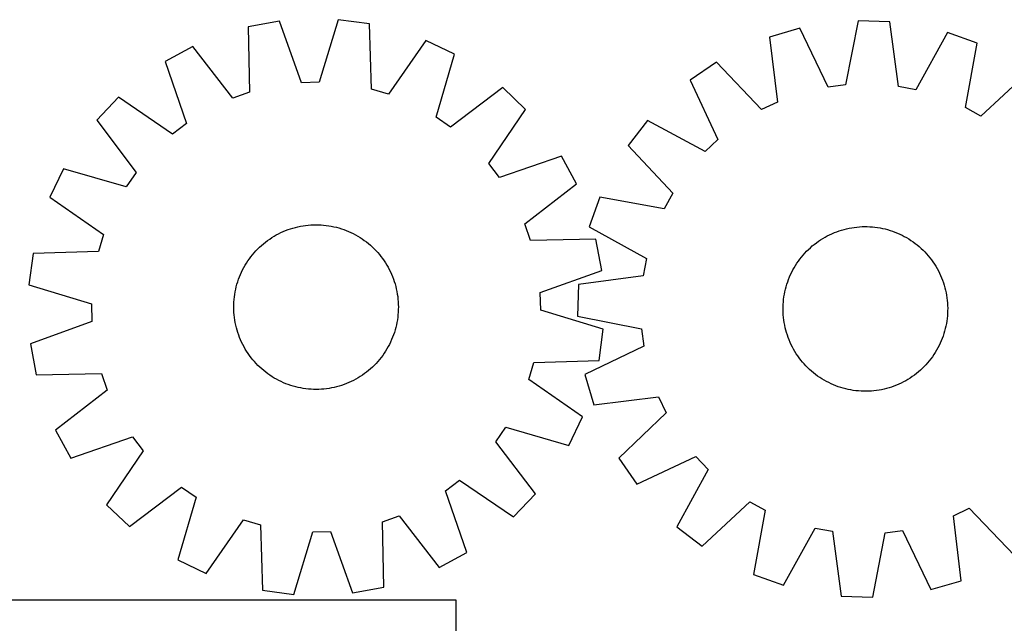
# Model space of a CAD drawing. Header units: millimetres. Extents: x 7 to 1493, y 7 to 2993.
# Tile 11 of 15: x 392 to 871, y 2700 to 2993. Entities that reach past the tile are written whole.
import ezdxf

# ---------------------------------------------------------------- set-up
doc = ezdxf.new("R2010")
doc.units = ezdxf.units.MM
doc.layers.add('CUT', color=7, linetype='CONTINUOUS', true_color=0x000000)

msp = doc.modelspace()

# ---------------------------------------------------------------- linework, layer by layer
at = {"layer": 'CUT'}
for p, q in [((518.689787, 2992.647909), (503.558933, 2989.857243)), ((529.431874, 2962.755062), (518.689787, 2992.647909)), ((547.219497, 2993.370044), (538.003472, 2962.972023)), ((562.472157, 2991.348434), (547.219497, 2993.370044)), ((563.451091, 2959.59916), (562.472157, 2991.348434)), ((799.949495, 2992.839572), (793.880495, 2961.66038)), ((815.328784, 2992.383468), (799.949495, 2992.839572)), ((819.539381, 2960.899415), (815.328784, 2992.383468)), ((503.558933, 2989.857243), (504.187478, 2958.099099)), ((771.642052, 2989.212663), (756.874535, 2984.893982)), ((785.375675, 2960.570695), (771.642052, 2989.212663)), ((843.371539, 2987.085382), (827.964676, 2959.307633)), ((857.857167, 2981.899141), (843.371539, 2987.085382)), ((589.828675, 2983.219059), (571.67021, 2957.156732)), ((603.710105, 2976.583063), (589.828675, 2983.219059)), ((756.874535, 2984.893982), (760.737473, 2953.365384)), ((852.132576, 2950.65488), (857.857167, 2981.899141)), ((476.648719, 2980.354287), (463.120785, 2973.024515)), ((496.102448, 2955.243987), (476.648719, 2980.354287)), ((463.120785, 2973.024515), (473.532372, 2943.014956)), ((594.830061, 2946.085202), (603.710105, 2976.583063)), ((731.073333, 2972.697106), (718.363136, 2964.026382)), ((752.98564, 2949.700898), (731.073333, 2972.697106)), ((882.890214, 2968.194673), (859.65362, 2946.537447)), ((538.003472, 2962.972023), (529.431874, 2962.755062)), ((718.363136, 2964.026382), (731.779881, 2935.234618)), ((504.187478, 2958.099099), (496.102448, 2955.243987)), ((571.67021, 2957.156732), (563.451091, 2959.59916)), ((627.215585, 2960.39794), (601.892157, 2941.222468)), ((638.366974, 2949.797135), (627.215585, 2960.39794)), ((793.880495, 2961.66038), (785.375675, 2960.570695)), ((827.964676, 2959.307633), (819.539381, 2960.899415)), ((440.464225, 2955.670953), (429.86342, 2944.519564)), ((466.72533, 2937.801172), (440.464225, 2955.670953)), ((760.737473, 2953.365384), (752.98564, 2949.700898)), ((620.497193, 2923.536029), (638.366974, 2949.797135)), ((859.65362, 2946.537447), (852.132576, 2950.65488)), ((429.86342, 2944.519564), (449.038891, 2919.196135)), ((601.892157, 2941.222468), (594.830061, 2946.085202)), ((697.593777, 2944.453454), (688.185062, 2932.279439)), ((725.539838, 2929.354036), (697.593777, 2944.453454)), ((473.532372, 2943.014956), (466.72533, 2937.801172)), ((731.779881, 2935.234618), (725.539838, 2929.354036)), ((688.185062, 2932.279439), (709.842289, 2909.042846)), ((655.720536, 2927.140574), (625.710977, 2916.728987)), ((663.050308, 2913.612641), (655.720536, 2927.140574)), ((413.678296, 2921.014084), (407.0423, 2907.132654)), ((444.176158, 2912.13404), (413.678296, 2921.014084)), ((625.710977, 2916.728987), (620.497193, 2923.536029)), ((449.038891, 2919.196135), (444.176158, 2912.13404)), ((637.940008, 2894.158911), (663.050308, 2913.612641)), ((407.0423, 2907.132654), (433.104627, 2888.974189)), ((674.480595, 2907.246393), (669.294353, 2892.760764)), ((705.724855, 2901.521801), (674.480595, 2907.246393)), ((709.842289, 2909.042846), (705.724855, 2901.521801)), ((520.528765, 2890.465088), (521.688858, 2890.947987)), ((521.688858, 2890.947987), (522.863547, 2891.394208)), ((522.863547, 2891.394208), (524.051672, 2891.803311)), ((524.051672, 2891.803311), (525.252061, 2892.174892)), ((525.252061, 2892.174892), (526.46353, 2892.508585)), ((526.46353, 2892.508585), (527.684882, 2892.80406)), ((527.684882, 2892.80406), (528.914913, 2893.061025)), ((528.914913, 2893.061025), (530.152408, 2893.279228)), ((530.152408, 2893.279228), (531.396146, 2893.458452)), ((531.396146, 2893.458452), (532.644901, 2893.598521)), ((532.644901, 2893.598521), (533.897439, 2893.699297)), ((533.897439, 2893.699297), (535.152524, 2893.760679)), ((535.152524, 2893.760679), (536.408918, 2893.782608)), ((536.408918, 2893.782608), (537.665381, 2893.765062)), ((537.665381, 2893.765062), (538.920673, 2893.708059)), ((538.920673, 2893.708059), (540.173554, 2893.611653)), ((540.173554, 2893.611653), (541.42279, 2893.475942)), ((541.42279, 2893.475942), (542.667146, 2893.301057)), ((542.667146, 2893.301057), (543.905395, 2893.087173)), ((543.905395, 2893.087173), (545.136315, 2892.834501)), ((545.136315, 2892.834501), (546.35869, 2892.543288)), ((546.35869, 2892.543288), (547.571316, 2892.213824)), ((547.571316, 2892.213824), (548.772994, 2891.846433)), ((548.772994, 2891.846433), (549.962539, 2891.441477)), ((549.962539, 2891.441477), (551.138777, 2890.999357)), ((551.138777, 2890.999357), (552.300548, 2890.520508)), ((640.79512, 2886.073882), (637.940008, 2894.158911)), ((669.294353, 2892.760764), (697.072102, 2877.353901)), ((789.58426, 2890.387603), (790.769126, 2890.806053)), ((790.769126, 2890.806053), (791.966551, 2891.187078)), ((791.966551, 2891.187078), (793.175353, 2891.530303)), ((793.175353, 2891.530303), (794.39434, 2891.83539)), ((794.39434, 2891.83539), (795.622308, 2892.102037)), ((795.622308, 2892.102037), (796.858046, 2892.32998)), ((796.858046, 2892.32998), (798.100334, 2892.518996)), ((798.100334, 2892.518996), (799.347947, 2892.668898)), ((799.347947, 2892.668898), (800.599652, 2892.779536)), ((800.599652, 2892.779536), (801.854215, 2892.850804)), ((801.854215, 2892.850804), (803.110397, 2892.882629)), ((803.110397, 2892.882629), (804.366959, 2892.874981)), ((804.366959, 2892.874981), (805.622661, 2892.827867)), ((805.622661, 2892.827867), (806.876263, 2892.741334)), ((806.876263, 2892.741334), (808.126529, 2892.615467)), ((808.126529, 2892.615467), (809.372224, 2892.450391)), ((809.372224, 2892.450391), (810.61212, 2892.246267)), ((810.61212, 2892.246267), (811.844991, 2892.003298)), ((811.844991, 2892.003298), (813.069623, 2891.721724)), ((813.069623, 2891.721724), (814.284806, 2891.401822)), ((814.284806, 2891.401822), (815.489341, 2891.043908)), ((815.489341, 2891.043908), (816.682039, 2890.648335)), ((433.104627, 2888.974189), (430.6622, 2880.755069)), ((511.907315, 2885.346058), (512.910869, 2886.102289)), ((512.910869, 2886.102289), (513.937682, 2886.826624)), ((513.937682, 2886.826624), (514.98674, 2887.518349)), ((514.98674, 2887.518349), (516.057009, 2888.176781)), ((516.057009, 2888.176781), (517.147431, 2888.80127)), ((517.147431, 2888.80127), (518.25693, 2889.3912)), ((518.25693, 2889.3912), (519.384413, 2889.945989)), ((519.384413, 2889.945989), (520.528765, 2890.465088)), ((552.300548, 2890.520508), (553.446704, 2890.005404)), ((553.446704, 2890.005404), (554.576115, 2889.454552)), ((554.576115, 2889.454552), (555.687666, 2888.868496)), ((555.687666, 2888.868496), (556.78026, 2888.247815)), ((556.78026, 2888.247815), (557.852819, 2887.593121)), ((557.852819, 2887.593121), (558.904284, 2886.90506)), ((558.904284, 2886.90506), (559.933618, 2886.184311)), ((559.933618, 2886.184311), (560.939804, 2885.431586)), ((672.553264, 2886.702426), (640.79512, 2886.073882)), ((675.34393, 2871.571573), (672.553264, 2886.702426)), ((780.694652, 2885.74985), (781.738229, 2886.449817)), ((781.738229, 2886.449817), (782.803277, 2887.116659)), ((782.803277, 2887.116659), (783.888746, 2887.749718)), ((783.888746, 2887.749718), (784.993565, 2888.34837)), ((784.993565, 2888.34837), (786.116642, 2888.912023)), ((786.116642, 2888.912023), (787.25687, 2889.440121)), ((787.25687, 2889.440121), (788.413123, 2889.932143)), ((788.413123, 2889.932143), (789.58426, 2890.387603)), ((816.682039, 2890.648335), (817.861724, 2890.215494)), ((817.861724, 2890.215494), (819.02723, 2889.745812)), ((819.02723, 2889.745812), (820.177408, 2889.239752)), ((820.177408, 2889.239752), (821.311123, 2888.697814)), ((821.311123, 2888.697814), (822.427256, 2888.120532)), ((822.427256, 2888.120532), (823.524706, 2887.508477)), ((823.524706, 2887.508477), (824.602388, 2886.862252)), ((824.602388, 2886.862252), (825.659241, 2886.182495)), ((825.659241, 2886.182495), (826.69422, 2885.469876)), ((507.272227, 2881.11365), (508.145126, 2882.017561)), ((508.145126, 2882.017561), (509.045986, 2882.893608)), ((509.045986, 2882.893608), (509.973919, 2883.740925)), ((509.973919, 2883.740925), (510.928009, 2884.558677)), ((510.928009, 2884.558677), (511.907315, 2885.346058)), ((560.939804, 2885.431586), (561.921851, 2884.647627)), ((561.921851, 2884.647627), (562.878788, 2883.833208)), ((562.878788, 2883.833208), (563.809671, 2882.989132)), ((563.809671, 2882.989132), (564.713582, 2882.116234)), ((564.713582, 2882.116234), (565.589629, 2881.215374)), ((565.589629, 2881.215374), (566.436946, 2880.287441)), ((774.940157, 2880.895307), (775.834089, 2881.778422)), ((775.834089, 2881.778422), (776.755319, 2882.633023)), ((776.755319, 2882.633023), (777.702937, 2883.458266)), ((777.702937, 2883.458266), (778.67601, 2884.253336)), ((778.67601, 2884.253336), (779.673577, 2885.017449)), ((779.673577, 2885.017449), (780.694652, 2885.74985)), ((826.69422, 2885.469876), (827.706305, 2884.7251)), ((827.706305, 2884.7251), (828.694496, 2883.948902)), ((828.694496, 2883.948902), (829.657819, 2883.142046)), ((829.657819, 2883.142046), (830.595322, 2882.30533)), ((830.595322, 2882.30533), (831.506081, 2881.439578)), ((831.506081, 2881.439578), (832.389197, 2880.545647)), ((398.912925, 2879.776136), (396.891316, 2864.523476)), ((430.6622, 2880.755069), (398.912925, 2879.776136)), ((503.3563, 2876.208263), (504.077049, 2877.237597)), ((504.077049, 2877.237597), (504.829774, 2878.243783)), ((504.829774, 2878.243783), (505.613733, 2879.22583)), ((505.613733, 2879.22583), (506.428152, 2880.182767)), ((506.428152, 2880.182767), (507.272227, 2881.11365)), ((566.436946, 2880.287441), (567.254699, 2879.33335)), ((567.254699, 2879.33335), (568.042079, 2878.354045)), ((568.042079, 2878.354045), (568.79831, 2877.35049)), ((568.79831, 2877.35049), (569.522645, 2876.323677)), ((697.072102, 2877.353901), (695.480321, 2868.928606)), ((770.909859, 2876.083446), (771.654635, 2877.09553)), ((771.654635, 2877.09553), (772.430834, 2878.083722)), ((772.430834, 2878.083722), (773.23769, 2879.047044)), ((773.23769, 2879.047044), (774.074406, 2879.984548)), ((774.074406, 2879.984548), (774.940157, 2880.895307)), ((832.389197, 2880.545647), (833.243798, 2879.624417)), ((833.243798, 2879.624417), (834.06904, 2878.676798)), ((834.06904, 2878.676798), (834.86411, 2877.703726)), ((834.86411, 2877.703726), (835.628223, 2876.706159)), ((835.628223, 2876.706159), (836.360624, 2875.685084)), ((500.255956, 2870.750683), (500.806808, 2871.880094)), ((500.806808, 2871.880094), (501.392863, 2872.991645)), ((501.392863, 2872.991645), (502.013545, 2874.084239)), ((502.013545, 2874.084239), (502.668239, 2875.156798)), ((502.668239, 2875.156798), (503.3563, 2876.208263)), ((569.522645, 2876.323677), (570.21437, 2875.274619)), ((570.21437, 2875.274619), (570.872802, 2874.204351)), ((570.872802, 2874.204351), (571.497291, 2873.113929)), ((571.497291, 2873.113929), (572.087221, 2872.004429)), ((572.087221, 2872.004429), (572.64201, 2870.876947)), ((767.681922, 2870.700349), (768.259204, 2871.816482)), ((768.259204, 2871.816482), (768.871259, 2872.913931)), ((768.871259, 2872.913931), (769.517484, 2873.991614)), ((769.517484, 2873.991614), (770.197241, 2875.048466)), ((770.197241, 2875.048466), (770.909859, 2876.083446)), ((836.360624, 2875.685084), (837.060592, 2874.641507)), ((837.060592, 2874.641507), (837.727434, 2873.576458)), ((837.727434, 2873.576458), (838.360493, 2872.490989)), ((838.360493, 2872.490989), (838.959145, 2871.386171)), ((498.414927, 2866.076973), (498.819882, 2867.266518)), ((498.819882, 2867.266518), (499.262003, 2868.442756)), ((499.262003, 2868.442756), (499.740851, 2869.604527)), ((499.740851, 2869.604527), (500.255956, 2870.750683)), ((572.64201, 2870.876947), (573.16111, 2869.732594)), ((573.16111, 2869.732594), (573.644008, 2868.572502)), ((573.644008, 2868.572502), (574.090229, 2867.397813)), ((574.090229, 2867.397813), (574.499332, 2866.209688)), ((645.451083, 2860.829486), (675.34393, 2871.571573)), ((695.480321, 2868.928606), (663.996267, 2864.718009)), ((765.7314, 2866.071265), (766.164241, 2867.250949)), ((766.164241, 2867.250949), (766.633924, 2868.416456)), ((766.633924, 2868.416456), (767.139984, 2869.566634)), ((767.139984, 2869.566634), (767.681922, 2870.700349)), ((838.959145, 2871.386171), (839.522797, 2870.263094)), ((839.522797, 2870.263094), (840.050895, 2869.122866)), ((840.050895, 2869.122866), (840.542917, 2867.966613)), ((840.542917, 2867.966613), (840.998378, 2866.795476)), ((396.891316, 2864.523476), (427.289336, 2855.307451)), ((497.174186, 2861.209374), (497.426859, 2862.440294)), ((497.426859, 2862.440294), (497.718071, 2863.662669)), ((497.718071, 2863.662669), (498.047535, 2864.875295)), ((498.047535, 2864.875295), (498.414927, 2866.076973)), ((574.499332, 2866.209688), (574.870913, 2865.009298)), ((574.870913, 2865.009298), (575.204606, 2863.79783)), ((575.204606, 2863.79783), (575.500081, 2862.576478)), ((575.500081, 2862.576478), (575.757047, 2861.346447)), ((663.996267, 2864.718009), (663.540164, 2849.33872)), ((764.376437, 2861.234217), (764.658012, 2862.458848)), ((764.658012, 2862.458848), (764.977914, 2863.674031)), ((764.977914, 2863.674031), (765.335828, 2864.878566)), ((765.335828, 2864.878566), (765.7314, 2866.071265)), ((840.998378, 2866.795476), (841.416827, 2865.61061)), ((841.416827, 2865.61061), (841.797853, 2864.413185)), ((841.797853, 2864.413185), (842.141078, 2863.204383)), ((842.141078, 2863.204383), (842.446165, 2861.985396)), ((496.553301, 2856.224652), (496.649706, 2857.477533)), ((496.649706, 2857.477533), (496.785418, 2858.726769)), ((496.785418, 2858.726769), (496.960302, 2859.971125)), ((496.960302, 2859.971125), (497.174186, 2861.209374)), ((575.757047, 2861.346447), (575.975249, 2860.108952)), ((575.975249, 2860.108952), (576.154473, 2858.865213)), ((576.154473, 2858.865213), (576.294542, 2857.616459)), ((576.294542, 2857.616459), (576.395318, 2856.363921)), ((645.668044, 2852.257888), (645.451083, 2860.829486)), ((763.638402, 2856.265489), (763.764269, 2857.515754)), ((763.764269, 2857.515754), (763.929345, 2858.76145)), ((763.929345, 2858.76145), (764.133469, 2860.001345)), ((764.133469, 2860.001345), (764.376437, 2861.234217)), ((842.446165, 2861.985396), (842.712811, 2860.757428)), ((842.712811, 2860.757428), (842.940755, 2859.52169)), ((842.940755, 2859.52169), (843.129771, 2858.279401)), ((843.129771, 2858.279401), (843.279672, 2857.031789)), ((427.289336, 2855.307451), (427.506298, 2846.735852)), ((496.478751, 2853.712897), (496.496297, 2854.96936)), ((496.50068, 2852.456503), (496.478751, 2853.712897)), ((496.496297, 2854.96936), (496.553301, 2856.224652)), ((496.562063, 2851.201418), (496.50068, 2852.456503)), ((576.395318, 2856.363921), (576.4567, 2855.108835)), ((576.461083, 2852.595979), (576.40408, 2851.340687)), ((576.4567, 2855.108835), (576.478629, 2853.852441)), ((576.478629, 2853.852441), (576.461083, 2852.595979)), ((763.497107, 2852.499622), (763.504755, 2853.756185)), ((763.528932, 2851.24344), (763.497107, 2852.499622)), ((763.504755, 2853.756185), (763.551868, 2855.011886)), ((763.551868, 2855.011886), (763.638402, 2856.265489)), ((843.279672, 2857.031789), (843.390311, 2855.780084)), ((843.390311, 2855.780084), (843.461578, 2854.525521)), ((843.461578, 2854.525521), (843.493404, 2853.269339)), ((843.493404, 2853.269339), (843.485756, 2852.012777)), ((496.662838, 2849.94888), (496.562063, 2851.201418)), ((496.802907, 2848.700125), (496.662838, 2849.94888)), ((496.982132, 2847.456387), (496.802907, 2848.700125)), ((576.171963, 2848.83857), (575.997079, 2847.594213)), ((576.307674, 2850.087805), (576.171963, 2848.83857)), ((576.40408, 2851.340687), (576.307674, 2850.087805)), ((676.066065, 2843.041863), (645.668044, 2852.257888)), ((663.540164, 2849.33872), (694.719355, 2843.26972)), ((763.600199, 2849.988877), (763.528932, 2851.24344)), ((763.710838, 2848.737172), (763.600199, 2849.988877)), ((763.86074, 2847.48956), (763.710838, 2848.737172)), ((843.226242, 2848.253207), (843.061165, 2847.007512)), ((843.352109, 2849.503472), (843.226242, 2848.253207)), ((843.438642, 2850.757075), (843.352109, 2849.503472)), ((843.485756, 2852.012777), (843.438642, 2850.757075)), ((427.506298, 2846.735852), (397.61345, 2835.993766)), ((497.200334, 2846.218892), (496.982132, 2847.456387)), ((497.4573, 2844.988861), (497.200334, 2846.218892)), ((497.752774, 2843.767509), (497.4573, 2844.988861)), ((498.086467, 2842.55604), (497.752774, 2843.767509)), ((575.239309, 2843.902669), (574.909845, 2842.690044)), ((575.530522, 2845.125045), (575.239309, 2843.902669)), ((575.783195, 2846.355964), (575.530522, 2845.125045)), ((575.997079, 2847.594213), (575.783195, 2846.355964)), ((674.044455, 2827.789203), (676.066065, 2843.041863)), ((694.719355, 2843.26972), (695.809041, 2834.7649)), ((764.049755, 2846.247272), (763.86074, 2847.48956)), ((764.277699, 2845.011534), (764.049755, 2846.247272)), ((764.544346, 2843.783565), (764.277699, 2845.011534)), ((764.849432, 2842.564578), (764.544346, 2843.783565)), ((842.332499, 2843.310113), (842.012597, 2842.09493)), ((842.614073, 2844.534744), (842.332499, 2843.310113)), ((842.857042, 2845.767616), (842.614073, 2844.534744)), ((843.061165, 2847.007512), (842.857042, 2845.767616)), ((498.458048, 2841.355651), (498.086467, 2842.55604)), ((498.867151, 2840.167526), (498.458048, 2841.355651)), ((499.313372, 2838.992837), (498.867151, 2840.167526)), ((499.796271, 2837.832744), (499.313372, 2838.992837)), ((573.695378, 2839.122582), (573.216529, 2837.960812)), ((574.137498, 2840.29882), (573.695378, 2839.122582)), ((574.542454, 2841.488366), (574.137498, 2840.29882)), ((574.909845, 2842.690044), (574.542454, 2841.488366)), ((765.192658, 2841.355776), (764.849432, 2842.564578)), ((765.573683, 2840.158351), (765.192658, 2841.355776)), ((765.992133, 2838.973485), (765.573683, 2840.158351)), ((766.447593, 2837.802348), (765.992133, 2838.973485)), ((840.826269, 2838.518012), (840.356587, 2837.352506)), ((841.25911, 2839.697697), (840.826269, 2838.518012)), ((841.654683, 2840.890395), (841.25911, 2839.697697)), ((842.012597, 2842.09493), (841.654683, 2840.890395)), ((397.61345, 2835.993766), (400.404117, 2820.862912)), ((500.315371, 2836.688392), (499.796271, 2837.832744)), ((500.870159, 2835.560909), (500.315371, 2836.688392)), ((501.460089, 2834.45141), (500.870159, 2835.560909)), ((502.084579, 2833.360988), (501.460089, 2834.45141)), ((502.74301, 2832.290719), (502.084579, 2833.360988)), ((570.943836, 2833.481099), (570.289142, 2832.408541)), ((571.564517, 2834.573693), (570.943836, 2833.481099)), ((572.150573, 2835.685244), (571.564517, 2834.573693)), ((572.701425, 2836.814655), (572.150573, 2835.685244)), ((573.216529, 2837.960812), (572.701425, 2836.814655)), ((695.809041, 2834.7649), (667.167072, 2821.031277)), ((766.939615, 2836.646095), (766.447593, 2837.802348)), ((767.467713, 2835.505867), (766.939615, 2836.646095)), ((768.031366, 2834.38279), (767.467713, 2835.505867)), ((768.630017, 2833.277972), (768.031366, 2834.38279)), ((838.731307, 2833.952479), (838.119251, 2832.85503)), ((839.308588, 2835.068612), (838.731307, 2833.952479)), ((839.850527, 2836.202327), (839.308588, 2835.068612)), ((840.356587, 2837.352506), (839.850527, 2836.202327)), ((503.434735, 2831.241661), (502.74301, 2832.290719)), ((504.159071, 2830.214848), (503.434735, 2831.241661)), ((504.915302, 2829.211293), (504.159071, 2830.214848)), ((505.702682, 2828.231988), (504.915302, 2829.211293)), ((568.127607, 2829.321555), (567.343648, 2828.339509)), ((568.880332, 2830.327742), (568.127607, 2829.321555)), ((569.601081, 2831.357076), (568.880332, 2830.327742)), ((570.289142, 2832.408541), (569.601081, 2831.357076)), ((769.263077, 2832.192503), (768.630017, 2833.277972)), ((769.929919, 2831.127454), (769.263077, 2832.192503)), ((770.629886, 2830.083877), (769.929919, 2831.127454)), ((771.362287, 2829.062802), (770.629886, 2830.083877)), ((772.1264, 2828.065236), (771.362287, 2829.062802)), ((835.335875, 2828.673431), (834.559676, 2827.68524)), ((836.080651, 2829.685516), (835.335875, 2828.673431)), ((836.793269, 2830.720495), (836.080651, 2829.685516)), ((837.473026, 2831.777347), (836.793269, 2830.720495)), ((838.119251, 2832.85503), (837.473026, 2831.777347)), ((506.520434, 2827.277898), (505.702682, 2828.231988)), ((507.367752, 2826.349965), (506.520434, 2827.277898)), ((508.243799, 2825.449105), (507.367752, 2826.349965)), ((509.14771, 2824.576206), (508.243799, 2825.449105)), ((510.078593, 2823.732131), (509.14771, 2824.576206)), ((511.03553, 2822.917712), (510.078593, 2823.732131)), ((562.983462, 2823.824413), (562.029372, 2823.006661)), ((563.911395, 2824.671731), (562.983462, 2823.824413)), ((564.812255, 2825.547777), (563.911395, 2824.671731)), ((565.685153, 2826.451688), (564.812255, 2825.547777)), ((566.529229, 2827.382572), (565.685153, 2826.451688)), ((567.343648, 2828.339509), (566.529229, 2827.382572)), ((639.852754, 2818.59115), (642.295181, 2826.810269)), ((642.295181, 2826.810269), (674.044455, 2827.789203)), ((772.92147, 2827.092163), (772.1264, 2828.065236)), ((773.746713, 2826.144544), (772.92147, 2827.092163)), ((774.601313, 2825.223314), (773.746713, 2826.144544)), ((775.484429, 2824.329383), (774.601313, 2825.223314)), ((776.395188, 2823.463632), (775.484429, 2824.329383)), ((831.156422, 2823.990539), (830.235192, 2823.135938)), ((832.050353, 2824.873654), (831.156422, 2823.990539)), ((832.916104, 2825.784413), (832.050353, 2824.873654)), ((833.75282, 2826.721917), (832.916104, 2825.784413)), ((834.559676, 2827.68524), (833.75282, 2826.721917)), ((400.404117, 2820.862912), (432.16226, 2821.491457)), ((432.16226, 2821.491457), (435.017372, 2813.406427)), ((512.017576, 2822.133753), (511.03553, 2822.917712)), ((513.023763, 2821.381028), (512.017576, 2822.133753)), ((514.053097, 2820.660279), (513.023763, 2821.381028)), ((515.104562, 2819.972218), (514.053097, 2820.660279)), ((516.177121, 2819.317524), (515.104562, 2819.972218)), ((517.269715, 2818.696842), (516.177121, 2819.317524)), ((556.900372, 2819.388557), (555.80995, 2818.764068)), ((557.97064, 2820.046989), (556.900372, 2819.388557)), ((559.019698, 2820.738714), (557.97064, 2820.046989)), ((560.046512, 2821.46305), (559.019698, 2820.738714)), ((561.050066, 2822.219281), (560.046512, 2821.46305)), ((562.029372, 2823.006661), (561.050066, 2822.219281)), ((667.167072, 2821.031277), (671.485754, 2806.263761)), ((777.332691, 2822.626915), (776.395188, 2823.463632)), ((778.296014, 2821.82006), (777.332691, 2822.626915)), ((779.284205, 2821.043861), (778.296014, 2821.82006)), ((780.29629, 2820.299085), (779.284205, 2821.043861)), ((781.331269, 2819.586467), (780.29629, 2820.299085)), ((782.388122, 2818.90671), (781.331269, 2819.586467)), ((825.252281, 2819.319144), (824.187233, 2818.652302)), ((826.295858, 2820.019111), (825.252281, 2819.319144)), ((827.316934, 2820.751513), (826.295858, 2820.019111)), ((828.3145, 2821.515625), (827.316934, 2820.751513)), ((829.287573, 2822.310695), (828.3145, 2821.515625)), ((830.235192, 2823.135938), (829.287573, 2822.310695)), ((518.381265, 2818.110786), (517.269715, 2818.696842)), ((519.510676, 2817.559935), (518.381265, 2818.110786)), ((520.656833, 2817.04483), (519.510676, 2817.559935)), ((521.818603, 2816.565981), (520.656833, 2817.04483)), ((522.994841, 2816.123861), (521.818603, 2816.565981)), ((524.184387, 2815.718906), (522.994841, 2816.123861)), ((525.386065, 2815.351514), (524.184387, 2815.718906)), ((526.59869, 2815.02205), (525.386065, 2815.351514)), ((527.821066, 2814.730838), (526.59869, 2815.02205)), ((529.051986, 2814.478165), (527.821066, 2814.730838)), ((530.290234, 2814.264281), (529.051986, 2814.478165)), ((531.534591, 2814.089397), (530.290234, 2814.264281)), ((542.804973, 2814.28611), (541.561234, 2814.106886)), ((544.042468, 2814.504313), (542.804973, 2814.28611)), ((545.272499, 2814.761278), (544.042468, 2814.504313)), ((546.493851, 2815.056753), (545.272499, 2814.761278)), ((547.705319, 2815.390446), (546.493851, 2815.056753)), ((548.905709, 2815.762027), (547.705319, 2815.390446)), ((550.093834, 2816.17113), (548.905709, 2815.762027)), ((551.268523, 2816.617351), (550.093834, 2816.17113)), ((552.428616, 2817.10025), (551.268523, 2816.617351)), ((553.572968, 2817.61935), (552.428616, 2817.10025)), ((554.70045, 2818.174138), (553.572968, 2817.61935)), ((555.80995, 2818.764068), (554.70045, 2818.174138)), ((665.91508, 2800.432684), (639.852754, 2818.59115)), ((783.465805, 2818.260484), (782.388122, 2818.90671)), ((784.563254, 2817.648429), (783.465805, 2818.260484)), ((785.679387, 2817.071147), (784.563254, 2817.648429)), ((786.813102, 2816.529209), (785.679387, 2817.071147)), ((787.96328, 2816.023149), (786.813102, 2816.529209)), ((789.128787, 2815.553467), (787.96328, 2816.023149)), ((790.308471, 2815.120626), (789.128787, 2815.553467)), ((791.501169, 2814.725053), (790.308471, 2815.120626)), ((792.705704, 2814.367139), (791.501169, 2814.725053)), ((793.920887, 2814.047237), (792.705704, 2814.367139)), ((813.815157, 2814.238658), (812.596171, 2813.933571)), ((815.02396, 2814.581883), (813.815157, 2814.238658)), ((816.221385, 2814.962909), (815.02396, 2814.581883)), ((817.40625, 2815.381358), (816.221385, 2814.962909)), ((818.577388, 2815.836818), (817.40625, 2815.381358)), ((819.733641, 2816.32884), (818.577388, 2815.836818)), ((820.873869, 2816.856938), (819.733641, 2816.32884)), ((821.996946, 2817.420591), (820.873869, 2816.856938)), ((823.101764, 2818.019243), (821.996946, 2817.420591)), ((824.187233, 2818.652302), (823.101764, 2818.019243)), ((435.017372, 2813.406427), (409.907072, 2793.952698)), ((532.783826, 2813.953685), (531.534591, 2814.089397)), ((534.036708, 2813.85728), (532.783826, 2813.953685)), ((535.292, 2813.800276), (534.036708, 2813.85728)), ((536.548463, 2813.78273), (535.292, 2813.800276)), ((537.804857, 2813.804659), (536.548463, 2813.78273)), ((539.059942, 2813.866042), (537.804857, 2813.804659)), ((540.31248, 2813.966817), (539.059942, 2813.866042)), ((541.561234, 2814.106886), (540.31248, 2813.966817)), ((671.485754, 2806.263761), (703.014351, 2810.126698)), ((703.014351, 2810.126698), (706.678837, 2802.374865)), ((795.145519, 2813.765663), (793.920887, 2814.047237)), ((796.378391, 2813.522694), (795.145519, 2813.765663)), ((797.618286, 2813.318571), (796.378391, 2813.522694)), ((798.863981, 2813.153494), (797.618286, 2813.318571)), ((800.114247, 2813.027627), (798.863981, 2813.153494)), ((801.367849, 2812.941094), (800.114247, 2813.027627)), ((802.623551, 2812.89398), (801.367849, 2812.941094)), ((803.880113, 2812.886332), (802.623551, 2812.89398)), ((805.136296, 2812.918157), (803.880113, 2812.886332)), ((806.390858, 2812.989425), (805.136296, 2812.918157)), ((807.642564, 2813.100064), (806.390858, 2812.989425)), ((808.890176, 2813.249965), (807.642564, 2813.100064)), ((810.132464, 2813.438981), (808.890176, 2813.249965)), ((811.368202, 2813.666925), (810.132464, 2813.438981)), ((812.596171, 2813.933571), (811.368202, 2813.666925)), ((659.279085, 2786.551254), (665.91508, 2800.432684)), ((706.678837, 2802.374865), (683.68263, 2780.462558)), ((623.918489, 2788.369203), (628.781223, 2795.431298)), ((628.781223, 2795.431298), (659.279085, 2786.551254)), ((409.907072, 2793.952698), (417.236845, 2780.424764)), ((417.236845, 2780.424764), (447.246403, 2790.836351)), ((447.246403, 2790.836351), (452.460188, 2784.029309)), ((643.093961, 2763.045774), (623.918489, 2788.369203)), ((452.460188, 2784.029309), (434.590406, 2757.768204)), ((692.353353, 2767.752362), (721.145118, 2781.169106)), ((721.145118, 2781.169106), (727.0257, 2774.929063)), ((683.68263, 2780.462558), (692.353353, 2767.752362)), ((727.0257, 2774.929063), (711.926282, 2746.983002)), ((445.741795, 2747.167399), (471.065224, 2766.34287)), ((471.065224, 2766.34287), (478.127319, 2761.480137)), ((599.425008, 2764.550382), (606.23205, 2769.764167)), ((606.23205, 2769.764167), (632.493156, 2751.894385)), ((609.836595, 2734.540823), (599.425008, 2764.550382)), ((632.493156, 2751.894385), (643.093961, 2763.045774)), ((434.590406, 2757.768204), (445.741795, 2747.167399)), ((478.127319, 2761.480137), (469.247275, 2730.982275)), ((724.100297, 2737.574288), (747.33689, 2759.231515)), ((747.33689, 2759.231515), (754.857935, 2755.114081)), ((568.769903, 2749.466239), (576.854933, 2752.321351)), ((576.854933, 2752.321351), (596.308662, 2727.211051)), ((754.857935, 2755.114081), (749.133343, 2723.869821)), ((846.253038, 2752.403577), (854.00487, 2756.068063)), ((850.115975, 2720.874979), (846.253038, 2752.403577)), ((854.00487, 2756.068063), (875.917177, 2733.071855)), ((483.128705, 2724.346279), (501.287171, 2750.408606)), ((501.287171, 2750.408606), (509.50629, 2747.966179)), ((509.50629, 2747.966179), (510.485224, 2716.216904)), ((569.398447, 2717.708095), (568.769903, 2749.466239)), ((525.737884, 2714.195295), (534.953909, 2744.593315)), ((534.953909, 2744.593315), (543.525507, 2744.810276)), ((543.525507, 2744.810276), (554.267594, 2714.917429)), ((711.926282, 2746.983002), (724.100297, 2737.574288)), ((763.618972, 2718.683579), (779.025834, 2746.461328)), ((779.025834, 2746.461328), (787.45113, 2744.869546)), ((787.45113, 2744.869546), (791.661727, 2713.385493)), ((807.041015, 2712.929389), (813.110016, 2744.108581)), ((813.110016, 2744.108581), (821.614836, 2745.198266)), ((821.614836, 2745.198266), (835.348459, 2716.556298)), ((596.308662, 2727.211051), (609.836595, 2734.540823)), ((469.247275, 2730.982275), (483.128705, 2724.346279)), ((749.133343, 2723.869821), (763.618972, 2718.683579)), ((835.348459, 2716.556298), (850.115975, 2720.874979)), ((510.485224, 2716.216904), (525.737884, 2714.195295)), ((554.267594, 2714.917429), (569.398447, 2717.708095)), ((604.620077, 2711.365514), (354.620077, 2711.365514)), ((604.620077, 2611.365514), (604.620077, 2711.365514)), ((791.661727, 2713.385493), (807.041015, 2712.929389))]:
    msp.add_line(p, q, dxfattribs=at)

doc.saveas('drawing.dxf')
